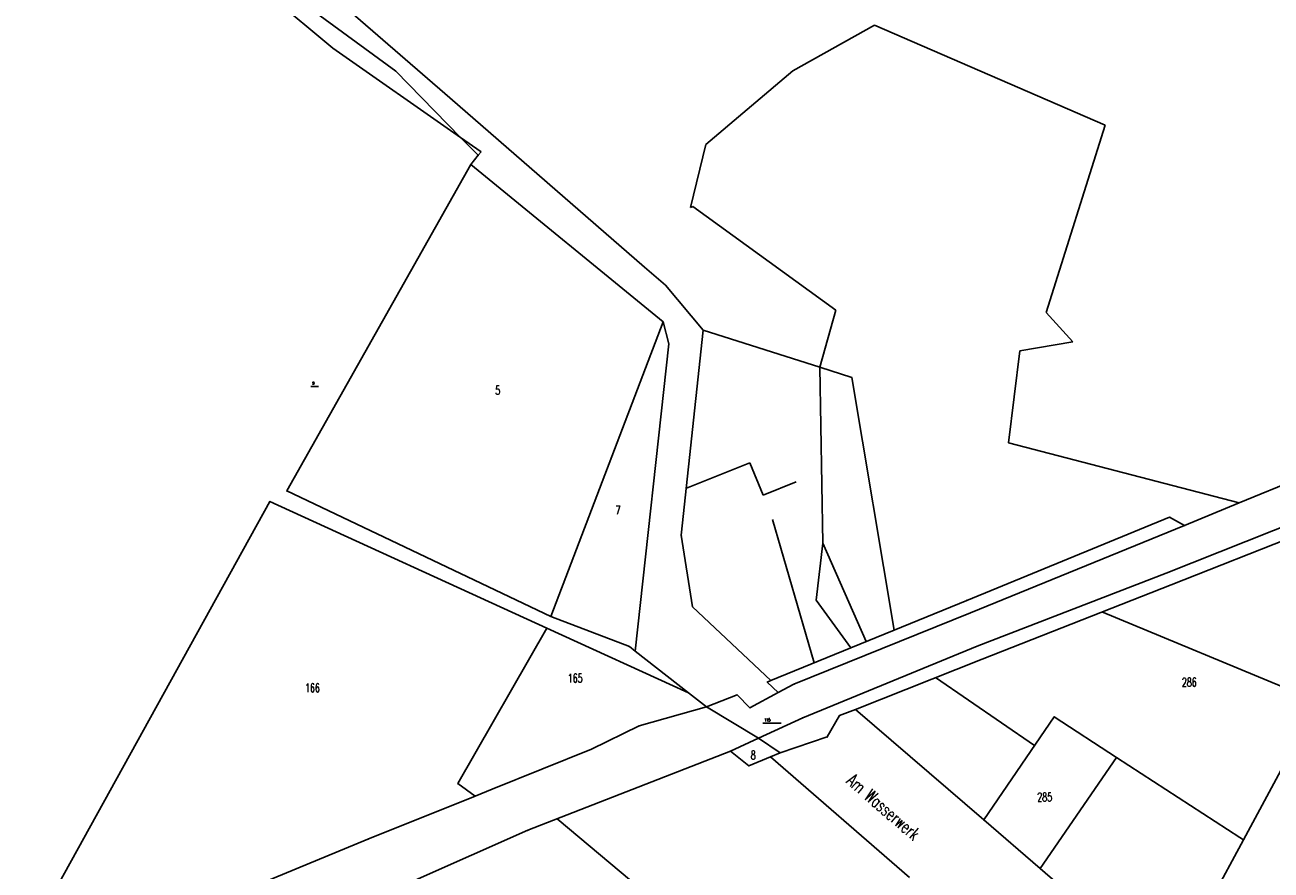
# Model space of a CAD drawing. Extents: x 3408772 to 3410442, y 5787844 to 5790056.
# Tile 77 of 80: x 3409905 to 3410191, y 5789122 to 5789316. Entities that reach past the tile are written whole.
import ezdxf

# ---------------------------------------------------------------- set-up
doc = ezdxf.new("R2010")
doc.units = 0
doc.header["$MEASUREMENT"] = 0
doc.linetypes.add('LINIENART0', pattern=[0])
doc.layers.add('NULLEBENE', color=7, linetype='Continuous')
doc.layers.add('TOP-HOEHENI', color=7, linetype='Continuous')
doc.styles.add('SIMPLEX', font='simplex')

# ---------------------------------------------------------------- blocks, each defined once
blk = doc.blocks.new('GELAEN-109')
at = {"layer": 'NULLEBENE', "color": 1, "linetype": 'LINIENART0'}
for p, q in [((-0.188, 0.188), (0.188, -0.188)), ((-0.188, -0.188), (0.188, 0.188))]:
    blk.add_line(p, q, dxfattribs=at)

msp = doc.modelspace()

# ---------------------------------------------------------------- linework, layer by layer
at = {"layer": 'TOP-HOEHENI', "color": 95, "linetype": 'LINIENART0'}
for p, q in [((3409990.264, 5789304.944), (3409925.472, 5789352.334)), ((3409926.616, 5789351.292), (3409975.809, 5789310.25)), ((3409945.557, 5789348.425), (3410002.626, 5789298.818)), ((3410081.323, 5789305.015), (3410100.09, 5789315.467)), ((3410100.09, 5789315.467), (3410152.998, 5789292.581)), ((3409975.809, 5789310.25), (3410005.136, 5789289.742)), ((3410005.136, 5789289.742), (3409990.264, 5789304.944)), ((3410061.369, 5789288.072), (3410081.323, 5789305.015)), ((3410002.626, 5789298.818), (3410047.343, 5789259.984)), ((3410152.998, 5789292.581), (3410139.48, 5789249.546)), ((3410009.841, 5789286.452), (3410005.136, 5789289.742)), ((3410005.136, 5789289.742), (3410009.166, 5789285.623)), ((3410057.885, 5789273.651), (3410061.369, 5789288.072)), ((3410007.467, 5789283.537), (3410009.166, 5789285.623)), ((3410009.166, 5789285.623), (3410009.841, 5789286.452)), ((3409965.26, 5789208.607), (3410007.467, 5789283.537)), ((3410051.603, 5789247.424), (3410007.467, 5789283.537)), ((3410058.442, 5789273.88), (3410057.885, 5789273.651)), ((3410091.222, 5789250.089), (3410058.442, 5789273.88)), ((3410047.343, 5789259.984), (3410052.112, 5789255.849)), ((3410052.112, 5789255.849), (3410060.787, 5789245.523)), ((3410051.603, 5789247.424), (3410025.861, 5789179.808)), ((3410052.913, 5789242.328), (3410051.603, 5789247.424)), ((3410087.52, 5789237.006), (3410091.222, 5789250.089)), ((3410139.48, 5789249.546), (3410145.577, 5789242.855)), ((3410055.767, 5789198.443), (3410060.787, 5789245.523)), ((3410060.787, 5789245.523), (3410087.52, 5789237.006)), ((3410045.195, 5789171.843), (3410052.913, 5789242.328)), ((3410145.577, 5789242.855), (3410133.447, 5789240.754)), ((3410133.447, 5789240.754), (3410130.866, 5789219.623)), ((3410094.889, 5789234.661), (3410087.52, 5789237.006)), ((3410088.248, 5789196.617), (3410087.52, 5789237.006)), ((3410104.63, 5789176.671), (3410094.889, 5789234.661)), ((3409970.73, 5789232.604), (3409972.529, 5789232.605)), ((3410130.866, 5789219.623), (3410183.733, 5789205.841)), ((3410183.733, 5789205.841), (3410216.934, 5789219.451)), ((3410056.921, 5789209.24), (3410071.459, 5789215.067)), ((3410071.459, 5789215.067), (3410074.526, 5789207.621)), ((3410074.526, 5789207.621), (3410082.129, 5789210.72)), ((3410025.861, 5789179.808), (3409965.26, 5789208.607)), ((3410216.345, 5789209.347), (3410167.018, 5789189.76)), ((3409905.155, 5789104.51), (3409961.35, 5789206.157)), ((3409961.35, 5789206.157), (3410024.929, 5789177.115)), ((3410183.733, 5789205.841), (3410171.251, 5789200.686)), ((3410076.721, 5789202.023), (3410086.242, 5789169.157)), ((3410121.291, 5789183.49), (3410167.82, 5789202.603)), ((3410167.82, 5789202.603), (3410171.251, 5789200.686)), ((3410171.251, 5789200.686), (3410122.155, 5789180.61)), ((3410202.286, 5789200.593), (3410168.159, 5789187.072)), ((3410058.315, 5789182.022), (3410055.767, 5789198.443)), ((3410086.71, 5789183.527), (3410088.248, 5789196.617)), ((3410088.248, 5789196.617), (3410098.176, 5789174.035)), ((3410167.018, 5789189.76), (3410123.653, 5789172.964)), ((3410168.159, 5789187.072), (3410124.825, 5789170.04)), ((3410076.282, 5789165.071), (3410058.315, 5789182.022)), ((3410094.625, 5789172.585), (3410086.71, 5789183.527)), ((3410104.63, 5789176.671), (3410121.291, 5789183.49)), ((3410213.428, 5789181.85), (3410184.739, 5789128.523)), ((3410043.846, 5789172.9), (3410025.861, 5789179.808)), ((3410122.155, 5789180.61), (3410081.621, 5789164.254)), ((3410201.81, 5789160.255), (3410152.282, 5789180.832)), ((3410004.506, 5789141.443), (3410024.929, 5789177.115)), ((3410024.929, 5789177.115), (3410057.42, 5789162.259)), ((3410094.625, 5789172.585), (3410104.63, 5789176.671)), ((3410123.653, 5789172.964), (3410083.619, 5789156.562)), ((3410045.195, 5789171.843), (3410043.846, 5789172.9)), ((3410057.42, 5789162.259), (3410045.195, 5789171.843)), ((3410076.282, 5789165.071), (3410094.625, 5789172.585)), ((3410124.825, 5789170.04), (3410095.707, 5789158.484)), ((3410075.499, 5789164.751), (3410076.282, 5789165.071)), ((3410077.972, 5789162.342), (3410075.499, 5789164.751)), ((3410136.816, 5789150.189), (3410114.092, 5789165.781)), ((3410061.533, 5789159.035), (3410057.42, 5789162.259)), ((3410061.533, 5789159.035), (3410068.595, 5789161.826)), ((3410068.595, 5789161.826), (3410071.5, 5789158.843)), ((3410071.5, 5789158.843), (3410077.972, 5789162.342)), ((3410081.621, 5789164.254), (3410077.972, 5789162.342)), ((3410046.131, 5789154.717), (3410061.533, 5789159.035)), ((3410073.442, 5789151.839), (3410061.533, 5789159.035)), ((3410083.619, 5789156.562), (3410073.442, 5789151.839)), ((3410092.083, 5789157.046), (3410089.246, 5789152.15)), ((3410095.707, 5789158.484), (3410092.083, 5789157.046)), ((3410125.146, 5789133.145), (3410095.707, 5789158.484)), ((3410125.146, 5789133.145), (3410141.303, 5789156.743)), ((3410141.303, 5789156.743), (3410155.59, 5789147.461)), ((3410035.149, 5789149.332), (3410046.131, 5789154.717)), ((3410074.447, 5789155.337), (3410078.649, 5789155.319)), ((3410067.041, 5789148.868), (3410073.442, 5789151.839)), ((3410078.423, 5789148.475), (3410073.442, 5789151.839)), ((3410089.246, 5789152.15), (3410078.423, 5789148.475)), ((3410012.384, 5789140.168), (3410035.149, 5789149.332)), ((3410067.041, 5789148.868), (3410020.549, 5789130.735)), ((3410071.285, 5789145.499), (3410067.041, 5789148.868)), ((3410076.235, 5789147.563), (3410071.285, 5789145.499)), ((3410078.423, 5789148.475), (3410076.235, 5789147.563)), ((3410076.235, 5789147.563), (3410108.142, 5789119.89)), ((3410138.127, 5789121.972), (3410155.59, 5789147.461)), ((3410155.59, 5789147.461), (3410183.904, 5789129.065)), ((3410008.459, 5789138.587), (3410004.506, 5789141.443)), ((3410008.459, 5789138.587), (3410012.384, 5789140.168)), ((3409983.873, 5789128.701), (3410008.459, 5789138.587)), ((3410063.976, 5789102.648), (3410027.307, 5789133.374)), ((3410138.127, 5789121.972), (3410125.146, 5789133.145)), ((3410020.549, 5789130.735), (3409994.661, 5789119.275)), ((3409940.894, 5789110.971), (3409983.873, 5789128.701)), ((3410184.739, 5789128.523), (3410167.577, 5789096.624)), ((3410183.904, 5789129.065), (3410184.739, 5789128.523)), ((3410167.577, 5789096.624), (3410138.127, 5789121.972))]:
    msp.add_line(p, q, dxfattribs=at)

# ---------------------------------------------------------------- block references
at = {"layer": 'TOP-HOEHENI', "xscale": 0.333, "yscale": 0.333}
for p in [(3410005.136, 5789289.742), (3410009.166, 5789285.623), (3410007.467, 5789283.537), (3410051.603, 5789247.424), (3410060.787, 5789245.523), (3410052.913, 5789242.328), (3410087.52, 5789237.006), (3410094.889, 5789234.661), (3409965.26, 5789208.607), (3409961.35, 5789206.157), (3410183.733, 5789205.841), (3410167.82, 5789202.603), (3410171.251, 5789200.686), (3410055.767, 5789198.443), (3410088.248, 5789196.617), (3410167.018, 5789189.76), (3410168.159, 5789187.072), (3410058.315, 5789182.022), (3410086.71, 5789183.527), (3410121.291, 5789183.49), (3410025.861, 5789179.808), (3410122.155, 5789180.61), (3410024.929, 5789177.115), (3410104.63, 5789176.671), (3410043.846, 5789172.9), (3410123.653, 5789172.964), (3410045.195, 5789171.843), (3410094.625, 5789172.585), (3410124.825, 5789170.04), (3410075.499, 5789164.751), (3410076.282, 5789165.071), (3410057.42, 5789162.259), (3410068.595, 5789161.826), (3410077.972, 5789162.342), (3410081.621, 5789164.254), (3410061.533, 5789159.035), (3410071.5, 5789158.843), (3410083.619, 5789156.562), (3410092.083, 5789157.046), (3410095.707, 5789158.484), (3410141.303, 5789156.743), (3410046.131, 5789154.717), (3410073.442, 5789151.839), (3410089.246, 5789152.15), (3410035.149, 5789149.332), (3410067.041, 5789148.868), (3410076.235, 5789147.563), (3410078.423, 5789148.475), (3410155.59, 5789147.461), (3410071.285, 5789145.499), (3410004.506, 5789141.443), (3410008.459, 5789138.587), (3410012.384, 5789140.168), (3410125.146, 5789133.145), (3410020.549, 5789130.735), (3409983.873, 5789128.701), (3410183.904, 5789129.065), (3410184.739, 5789128.523), (3410138.127, 5789121.972)]:
    msp.add_blockref('GELAEN-109', p, dxfattribs=at)

# ---------------------------------------------------------------- texts
at = {"layer": 'TOP-HOEHENI', "color": 95, "linetype": 'LINIENART0', "style": 'SIMPLEX', "width": 0.66046}
for s, height, p in [('9', 0.666, (3409971.13, 5789233.004)), ('5', 2, (3410013.087, 5789230.706)), ('7', 2, (3410040.674, 5789203.183)), ('166', 2, (3409969.441, 5789162.412)), ('165', 2, (3410029.724, 5789164.64)), ('286', 2, (3410170.622, 5789163.727)), ('115', 0.666, (3410074.848, 5789155.732)), ('8', 2, (3410071.696, 5789147.003)), ('285', 2, (3410137.454, 5789137.366))]:
    msp.add_text(s, height=height, dxfattribs=at).set_placement(p)
msp.add_text('Am Wasserwerk', height=3, rotation=319.1, dxfattribs=at).set_placement((3410093.418, 5789141.674))

doc.saveas('drawing.dxf')
